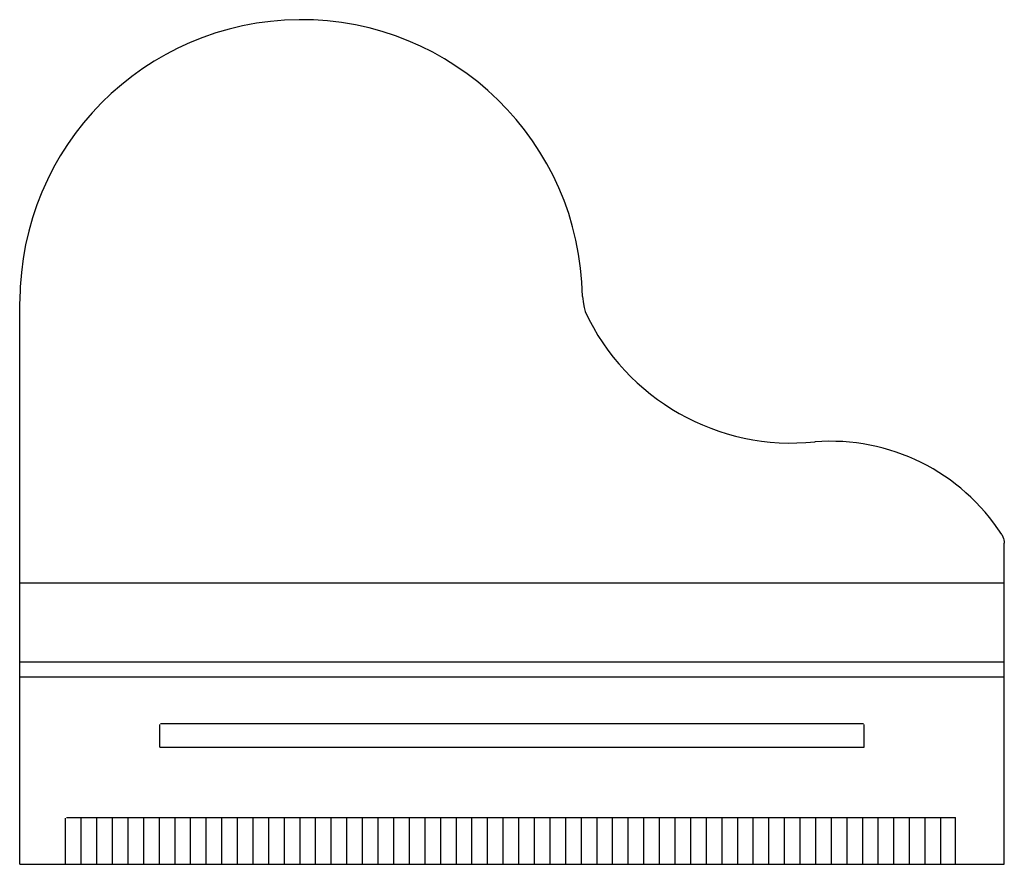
# Model space of a CAD drawing. Extents: x -0.99 to 0.99, y -0.57 to 1.14.
import ezdxf

# ---------------------------------------------------------------- set-up
doc = ezdxf.new("R2010")
doc.units = 0
doc.header["$LTSCALE"] = 0.1
doc.header["$MEASUREMENT"] = 0
doc.layers.get('0').update_dxf_attribs({"linetype": 'CONTINUOUS'})

msp = doc.modelspace()

# ---------------------------------------------------------------- linework, layer by layer
for p, q in [((0.1424, 0.5775), (0.1441, 0.5627)), ((-0.9937, 0), (-0.9937, 0.5678)), ((0.1441, 0.5627), (0.1456, 0.5553)), ((0.1456, 0.5553), (0.1476, 0.5473)), ((0.9886, 0.0977), (0.991, 0.093)), ((0.991, 0.093), (0.9922, 0.0898)), ((0.9922, 0.0898), (0.9929, 0.0868)), ((0.9929, 0.0868), (0.9935, 0.0832)), ((0.9935, 0.0832), (0.9937, 0.0803)), ((0.9937, 0), (0.9937, 0.0803)), ((-0.9937, 0), (0.9937, 0)), ((-0.9937, -0.5678), (-0.9937, 0)), ((0.9937, -0.5678), (0.9937, 0)), ((-0.9937, -0.1593), (0.9937, -0.1593)), ((-0.9937, -0.1893), (0.9937, -0.1893)), ((-0.7106, -0.3312), (-0.7106, -0.286)), ((-0.7098, -0.2839), (0.7098, -0.2839)), ((0.7109, -0.3312), (0.7109, -0.286)), ((-0.7106, -0.3312), (0.7109, -0.3312)), ((-0.901, -0.5678), (-0.901, -0.4745)), ((-0.8991, -0.4732), (0.895, -0.4732)), ((-0.8694, -0.5678), (-0.8694, -0.4745)), ((-0.8379, -0.5678), (-0.8379, -0.4745)), ((-0.8064, -0.5678), (-0.8064, -0.4745)), ((-0.7748, -0.5678), (-0.7748, -0.4745)), ((-0.7433, -0.5678), (-0.7433, -0.4745)), ((-0.7117, -0.5678), (-0.7117, -0.4745)), ((-0.6802, -0.5678), (-0.6802, -0.4745)), ((-0.6486, -0.5678), (-0.6486, -0.4745)), ((-0.6171, -0.5678), (-0.6171, -0.4745)), ((-0.5855, -0.5678), (-0.5855, -0.4745)), ((-0.554, -0.5678), (-0.554, -0.4745)), ((-0.5224, -0.5678), (-0.5224, -0.4745)), ((-0.4909, -0.5678), (-0.4909, -0.4745)), ((-0.4593, -0.5678), (-0.4593, -0.4745)), ((-0.4278, -0.5678), (-0.4278, -0.4745)), ((-0.3963, -0.5678), (-0.3963, -0.4745)), ((-0.3647, -0.5678), (-0.3647, -0.4745)), ((-0.3332, -0.5678), (-0.3332, -0.4745)), ((-0.3016, -0.5678), (-0.3016, -0.4745)), ((-0.2701, -0.5678), (-0.2701, -0.4745)), ((-0.2385, -0.5678), (-0.2385, -0.4745)), ((-0.207, -0.5678), (-0.207, -0.4745)), ((-0.1754, -0.5678), (-0.1754, -0.4745)), ((-0.1439, -0.5678), (-0.1439, -0.4745)), ((-0.1123, -0.5678), (-0.1123, -0.4745)), ((-0.0808, -0.5678), (-0.0808, -0.4745)), ((-0.0492, -0.5678), (-0.0492, -0.4745)), ((-0.0177, -0.5678), (-0.0177, -0.4745)), ((0.0139, -0.5678), (0.0139, -0.4745)), ((0.0454, -0.5678), (0.0454, -0.4745)), ((0.0769, -0.5678), (0.0769, -0.4745)), ((0.1085, -0.5678), (0.1085, -0.4745)), ((0.14, -0.5678), (0.14, -0.4745)), ((0.1716, -0.5678), (0.1716, -0.4745)), ((0.2031, -0.5678), (0.2031, -0.4745)), ((0.2347, -0.5678), (0.2347, -0.4745)), ((0.2662, -0.5678), (0.2662, -0.4745)), ((0.2978, -0.5678), (0.2978, -0.4745)), ((0.3293, -0.5678), (0.3293, -0.4745)), ((0.3609, -0.5678), (0.3609, -0.4745)), ((0.3924, -0.5678), (0.3924, -0.4745)), ((0.424, -0.5678), (0.424, -0.4745)), ((0.4555, -0.5678), (0.4555, -0.4745)), ((0.487, -0.5678), (0.487, -0.4745)), ((0.5186, -0.5678), (0.5186, -0.4745)), ((0.5501, -0.5678), (0.5501, -0.4745)), ((0.5817, -0.5678), (0.5817, -0.4745)), ((0.6132, -0.5678), (0.6132, -0.4745)), ((0.6448, -0.5678), (0.6448, -0.4745)), ((0.6763, -0.5678), (0.6763, -0.4745)), ((0.7079, -0.5678), (0.7079, -0.4745)), ((0.7394, -0.5678), (0.7394, -0.4745)), ((0.771, -0.5678), (0.771, -0.4745)), ((0.8025, -0.5678), (0.8025, -0.4745)), ((0.8341, -0.5678), (0.8341, -0.4745)), ((0.8656, -0.5678), (0.8656, -0.4745)), ((0.895, -0.5678), (0.895, -0.4732)), ((-0.9937, -0.5678), (0.9937, -0.5678))]:
    msp.add_line(p, q)
for centre, radius, start, end in [((-0.4254, 0.5685), 0.5678, 0.9137, 180), ((0.5643, 0.742), 0.4599, 205.0362, 275.9061), ((0.6431, -0.1256), 0.4113, 32.8706, 94.3987)]:
    msp.add_arc(centre, radius, start, end)

doc.saveas('drawing.dxf')
